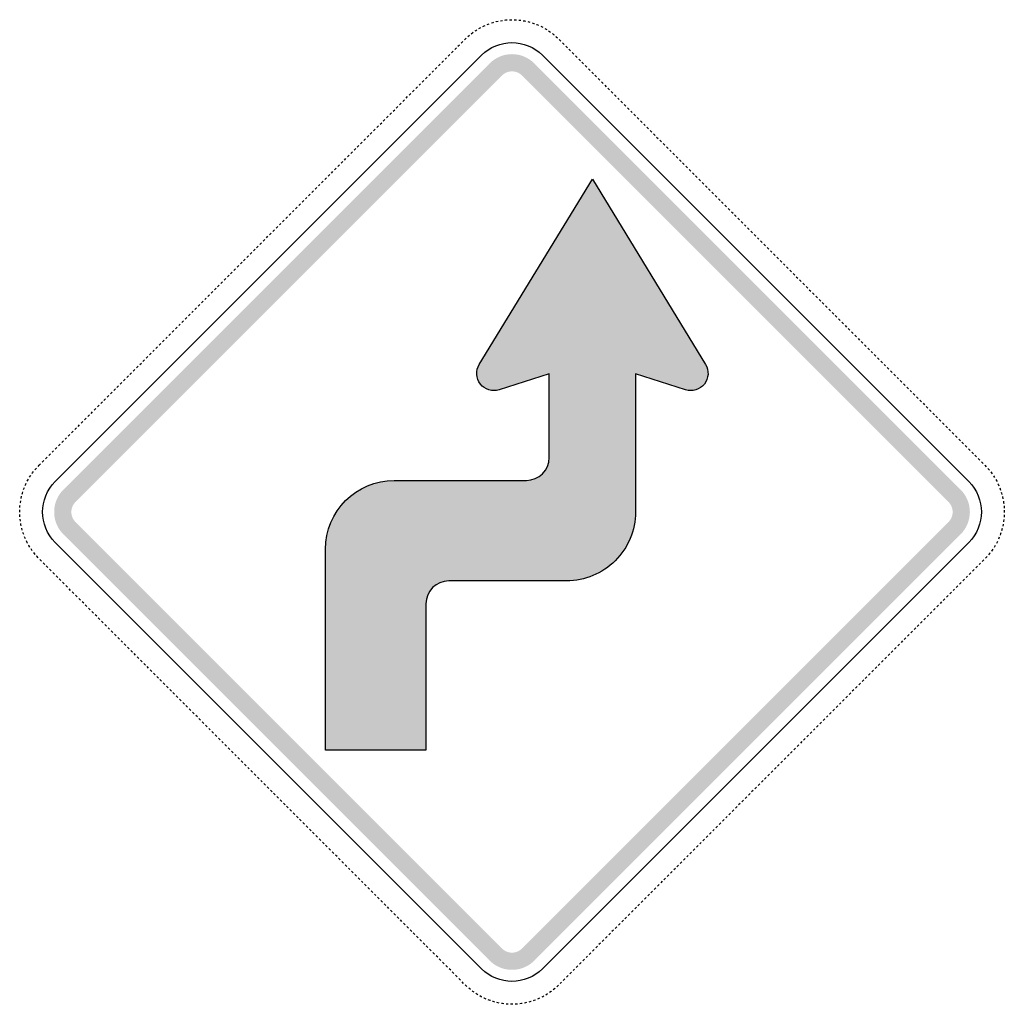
# Model space of a CAD drawing. Header units: inches. Extents: x -20.9 to 20.9, y -20.9 to 20.9.
import ezdxf

# ---------------------------------------------------------------- set-up
doc = ezdxf.new("R2010")
doc.units = ezdxf.units.IN
doc.header["$MEASUREMENT"] = 0

msp = doc.modelspace()

# ---------------------------------------------------------------- hatches: boundary and pattern name
for points in [[(0.95, 19.08), (0.852, 19.169), (0.746, 19.247), (0.633, 19.315), (0.514, 19.372), (0.39, 19.416), (0.262, 19.448), (0.132, 19.467), (0, 19.474), (-0.132, 19.467), (-0.262, 19.448), (-0.39, 19.416), (-0.514, 19.372), (-0.633, 19.315), (-0.746, 19.247), (-0.852, 19.169), (-0.95, 19.08), (-0.432, 18.562), (-0.387, 18.603), (-0.339, 18.638), (-0.288, 18.669), (-0.234, 18.695), (-0.177, 18.715), (-0.119, 18.729), (-0.06, 18.738), (0, 18.741), (0.06, 18.738), (0.119, 18.729), (0.177, 18.715), (0.234, 18.695), (0.288, 18.669), (0.339, 18.638), (0.387, 18.603), (0.432, 18.562), (0.95, 19.08)], [(-18.562, 0.432), (-0.432, 18.562), (-0.95, 19.08), (-19.08, 0.95), (-18.562, 0.432)], [(0.432, 18.562), (18.562, 0.432), (19.08, 0.95), (0.95, 19.08), (0.432, 18.562)], [(-19.08, 0.95), (-19.164, 0.858), (-19.239, 0.759), (-19.304, 0.654), (-19.359, 0.542), (-19.404, 0.427), (-19.438, 0.307), (-19.461, 0.186), (-19.472, 0.062), (-19.472, -0.062), (-19.461, -0.186), (-19.438, -0.308), (-19.404, -0.427), (-19.359, -0.543), (-19.304, -0.654), (-19.239, -0.759), (-19.164, -0.858), (-19.08, -0.95), (-18.562, -0.432), (-18.6, -0.39), (-18.634, -0.345), (-18.664, -0.297), (-18.689, -0.247), (-18.71, -0.194), (-18.725, -0.14), (-18.735, -0.084), (-18.741, -0.028), (-18.741, 0.028), (-18.735, 0.084), (-18.725, 0.14), (-18.71, 0.194), (-18.689, 0.247), (-18.664, 0.297), (-18.634, 0.345), (-18.6, 0.39), (-18.562, 0.432), (-19.08, 0.95)], [(19.08, -0.95), (19.169, -0.852), (19.248, -0.746), (19.315, -0.633), (19.372, -0.514), (19.416, -0.39), (19.448, -0.262), (19.467, -0.132), (19.474, 0), (19.467, 0.132), (19.448, 0.262), (19.416, 0.39), (19.372, 0.514), (19.315, 0.633), (19.248, 0.746), (19.169, 0.852), (19.08, 0.95), (18.562, 0.432), (18.603, 0.387), (18.638, 0.339), (18.669, 0.288), (18.695, 0.234), (18.715, 0.177), (18.73, 0.119), (18.738, 0.06), (18.741, 0), (18.738, -0.06), (18.73, -0.119), (18.715, -0.177), (18.695, -0.234), (18.669, -0.288), (18.638, -0.339), (18.603, -0.387), (18.562, -0.432), (19.08, -0.95)], [(-0.432, -18.562), (-18.562, -0.432), (-19.08, -0.95), (-0.95, -19.08), (-0.432, -18.562)], [(18.562, -0.432), (0.432, -18.562), (0.95, -19.08), (19.08, -0.95), (18.562, -0.432)], [(-0.95, -19.08), (-0.858, -19.164), (-0.759, -19.239), (-0.654, -19.304), (-0.542, -19.359), (-0.427, -19.404), (-0.307, -19.438), (-0.186, -19.461), (-0.062, -19.472), (0.062, -19.472), (0.186, -19.461), (0.308, -19.438), (0.427, -19.404), (0.543, -19.359), (0.654, -19.304), (0.759, -19.239), (0.858, -19.164), (0.95, -19.08), (0.432, -18.562), (0.39, -18.6), (0.345, -18.634), (0.297, -18.664), (0.247, -18.689), (0.194, -18.71), (0.14, -18.725), (0.084, -18.735), (0.028, -18.741), (-0.028, -18.741), (-0.084, -18.735), (-0.14, -18.725), (-0.194, -18.71), (-0.247, -18.689), (-0.297, -18.664), (-0.345, -18.634), (-0.39, -18.6), (-0.432, -18.562), (-0.95, -19.08)]]:
    msp.add_hatch(color=7).paths.add_polyline_path(points)
h = msp.add_hatch(color=7)
edge = h.paths.add_edge_path()
edge.add_line((5.25, 5.883), (5.25, 0))
edge.add_spline(control_points=[(5.25, 0), (5.25, -1.618), (3.938, -2.93), (2.32, -2.93)], knot_values=[0, 0, 0, 0, 1, 1, 1, 1], degree=3, periodic=0)
edge.add_line((2.32, -2.93), (-2.686, -2.93))
edge.add_spline(control_points=[(-2.686, -2.93), (-3.226, -2.93), (-3.663, -3.368), (-3.663, -3.907)], knot_values=[0, 0, 0, 0, 1, 1, 1, 1], degree=3, periodic=0)
edge.add_line((-3.663, -3.907), (-3.663, -10.134))
edge.add_line((-3.663, -10.134), (-7.936, -10.134))
edge.add_line((-7.936, -10.134), (-7.936, -1.587))
edge.add_spline(control_points=[(-7.936, -1.587), (-7.936, -0.81), (-7.628, -0.065), (-7.078, 0.485), (-6.529, 1.034), (-5.783, 1.343), (-5.006, 1.343)], knot_values=[0, 0, 0, 0, 1, 1, 1, 2, 2, 2, 2], degree=3, periodic=0)
edge.add_line((-5.006, 1.343), (0.611, 1.343))
edge.add_spline(control_points=[(0.611, 1.343), (1.15, 1.343), (1.587, 1.78), (1.587, 2.32)], knot_values=[0, 0, 0, 0, 1, 1, 1, 1], degree=3, periodic=0)
edge.add_line((1.587, 2.32), (1.587, 5.883))
edge.add_line((1.587, 5.883), (-0.543, 5.198))
edge.add_spline(control_points=[(-0.543, 5.198), (-0.835, 5.104), (-1.154, 5.202), (-1.343, 5.442), (-1.532, 5.683), (-1.552, 6.016), (-1.393, 6.277)], knot_values=[0, 0, 0, 0, 1, 1, 1, 2, 2, 2, 2], degree=3, periodic=0)
edge.add_line((-1.393, 6.277), (3.419, 14.163))
edge.add_line((3.419, 14.163), (8.23, 6.277))
edge.add_spline(control_points=[(8.23, 6.277), (8.39, 6.016), (8.37, 5.683), (8.181, 5.442), (7.991, 5.202), (7.672, 5.104), (7.381, 5.198)], knot_values=[0, 0, 0, 0, 1, 1, 1, 2, 2, 2, 2], degree=3, periodic=0)
edge.add_line((7.381, 5.198), (5.25, 5.883))

# ---------------------------------------------------------------- linework, layer by layer
at = {"color": 7}
for p, q in [((-1.406, 20.562), (-1.321, 20.609)), ((-1.234, 20.653), (-1.182, 20.679)), ((-1.182, 20.679), (-1.146, 20.695)), ((-1.056, 20.734), (-0.965, 20.768)), ((-0.872, 20.8), (-0.8, 20.823)), ((-0.8, 20.823), (-0.779, 20.829)), ((-0.685, 20.854), (-0.669, 20.859)), ((-0.669, 20.859), (-0.589, 20.876)), ((-0.494, 20.895), (-0.403, 20.91)), ((-0.403, 20.91), (-0.397, 20.911)), ((-0.3, 20.922), (-0.269, 20.926)), ((-0.269, 20.926), (-0.203, 20.931)), ((-0.106, 20.936), (-0.008, 20.939)), ((0.09, 20.937), (0.135, 20.936)), ((0.135, 20.936), (0.187, 20.932)), ((0.285, 20.924), (0.382, 20.913)), ((0.478, 20.897), (0.536, 20.888)), ((0.536, 20.888), (0.574, 20.879)), ((0.669, 20.858), (0.764, 20.833)), ((0.857, 20.805), (0.929, 20.782)), ((0.929, 20.782), (0.95, 20.774)), ((1.041, 20.739), (1.057, 20.733)), ((1.057, 20.733), (1.131, 20.701)), ((1.22, 20.66), (1.306, 20.618)), ((1.306, 20.618), (1.307, 20.617)), ((1.393, 20.569), (1.427, 20.55)), ((1.427, 20.55), (1.477, 20.519)), ((-2.02, 20.082), (-1.986, 20.116)), ((-1.986, 20.116), (-1.95, 20.15)), ((-1.879, 20.217), (-1.805, 20.281)), ((-1.73, 20.343), (-1.66, 20.396)), ((-1.66, 20.396), (-1.652, 20.402)), ((-1.572, 20.458), (-1.545, 20.476)), ((-1.545, 20.476), (-1.49, 20.511)), ((1.559, 20.467), (1.639, 20.411)), ((1.717, 20.352), (1.772, 20.309)), ((1.772, 20.309), (1.793, 20.291)), ((1.867, 20.228), (1.881, 20.216)), ((1.881, 20.216), (1.939, 20.161)), ((-2.435, 19.668), (-2.366, 19.737)), ((-2.297, 19.806), (-2.227, 19.875)), ((-2.158, 19.944), (-2.089, 20.013)), ((2.009, 20.093), (2.078, 20.024)), ((2.147, 19.955), (2.216, 19.886)), ((2.285, 19.817), (2.354, 19.748)), ((-2.849, 19.253), (-2.78, 19.322)), ((-2.711, 19.391), (-2.642, 19.46)), ((-2.573, 19.529), (-2.504, 19.598)), ((2.424, 19.679), (2.493, 19.61)), ((2.562, 19.541), (2.631, 19.472)), ((2.7, 19.402), (2.769, 19.333)), ((2.838, 19.264), (2.907, 19.195)), ((-3.264, 18.839), (-3.194, 18.908)), ((-3.125, 18.977), (-3.056, 19.046)), ((-2.987, 19.115), (-2.918, 19.184)), ((2.976, 19.126), (3.045, 19.057)), ((3.114, 18.988), (3.183, 18.919)), ((3.252, 18.85), (3.321, 18.781)), ((-3.678, 18.424), (-3.609, 18.493)), ((-3.54, 18.562), (-3.471, 18.631)), ((-3.402, 18.701), (-3.333, 18.77)), ((3.39, 18.712), (3.46, 18.643)), ((3.529, 18.574), (3.598, 18.505)), ((3.667, 18.435), (3.736, 18.366)), ((-4.092, 18.01), (-4.023, 18.079)), ((-3.954, 18.148), (-3.885, 18.217)), ((-3.816, 18.286), (-3.747, 18.355)), ((3.805, 18.297), (3.874, 18.228)), ((3.943, 18.159), (4.012, 18.09)), ((4.081, 18.021), (4.15, 17.952)), ((-4.507, 17.595), (-4.438, 17.665)), ((-4.369, 17.734), (-4.3, 17.803)), ((-4.23, 17.872), (-4.161, 17.941)), ((4.219, 17.883), (4.288, 17.814)), ((4.357, 17.745), (4.427, 17.676)), ((4.496, 17.607), (4.565, 17.538)), ((-4.921, 17.181), (-4.852, 17.25)), ((-4.783, 17.319), (-4.714, 17.388)), ((-4.645, 17.457), (-4.576, 17.526)), ((4.634, 17.469), (4.703, 17.399)), ((4.772, 17.33), (4.841, 17.261)), ((4.91, 17.192), (4.979, 17.123)), ((-5.336, 16.767), (-5.267, 16.836)), ((-5.197, 16.905), (-5.128, 16.974)), ((-5.059, 17.043), (-4.99, 17.112)), ((5.048, 17.054), (5.117, 16.985)), ((5.186, 16.916), (5.255, 16.847)), ((5.324, 16.778), (5.394, 16.709)), ((-5.75, 16.352), (-5.681, 16.421)), ((-5.612, 16.49), (-5.543, 16.559)), ((-5.474, 16.628), (-5.405, 16.698)), ((5.463, 16.64), (5.532, 16.571)), ((5.601, 16.502), (5.67, 16.432)), ((5.739, 16.363), (5.808, 16.294)), ((-6.164, 15.938), (-6.095, 16.007)), ((-6.026, 16.076), (-5.957, 16.145)), ((-5.888, 16.214), (-5.819, 16.283)), ((5.877, 16.225), (5.946, 16.156)), ((6.015, 16.087), (6.084, 16.018)), ((6.153, 15.949), (6.222, 15.88)), ((-6.579, 15.523), (-6.51, 15.592)), ((-6.441, 15.661), (-6.372, 15.731)), ((-6.303, 15.8), (-6.233, 15.869)), ((6.291, 15.811), (6.36, 15.742)), ((6.43, 15.673), (6.499, 15.604)), ((6.568, 15.535), (6.637, 15.465)), ((-6.993, 15.109), (-6.924, 15.178)), ((-6.855, 15.247), (-6.786, 15.316)), ((-6.717, 15.385), (-6.648, 15.454)), ((6.706, 15.396), (6.775, 15.327)), ((6.844, 15.258), (6.913, 15.189)), ((6.982, 15.12), (7.051, 15.051)), ((-7.408, 14.695), (-7.339, 14.764)), ((-7.27, 14.833), (-7.2, 14.902)), ((-7.131, 14.971), (-7.062, 15.04)), ((7.12, 14.982), (7.189, 14.913)), ((7.258, 14.844), (7.327, 14.775)), ((7.397, 14.706), (7.466, 14.637)), ((-7.822, 14.28), (-7.753, 14.349)), ((-7.684, 14.418), (-7.615, 14.487)), ((-7.546, 14.556), (-7.477, 14.625)), ((7.535, 14.568), (7.604, 14.499)), ((7.673, 14.429), (7.742, 14.36)), ((7.811, 14.291), (7.88, 14.222)), ((-8.237, 13.866), (-8.167, 13.935)), ((-8.098, 14.004), (-8.029, 14.073)), ((-7.96, 14.142), (-7.891, 14.211)), ((7.949, 14.153), (8.018, 14.084)), ((8.087, 14.015), (8.156, 13.946)), ((8.225, 13.877), (8.294, 13.808)), ((-8.651, 13.451), (-8.582, 13.52)), ((-8.513, 13.589), (-8.444, 13.658)), ((-8.375, 13.728), (-8.306, 13.797)), ((8.364, 13.739), (8.433, 13.67)), ((8.502, 13.601), (8.571, 13.532)), ((8.64, 13.462), (8.709, 13.393)), ((-9.065, 13.037), (-8.996, 13.106)), ((-8.927, 13.175), (-8.858, 13.244)), ((-8.789, 13.313), (-8.72, 13.382)), ((8.778, 13.324), (8.847, 13.255)), ((8.916, 13.186), (8.985, 13.117)), ((9.054, 13.048), (9.123, 12.979)), ((-9.48, 12.622), (-9.411, 12.692)), ((-9.342, 12.761), (-9.273, 12.83)), ((-9.203, 12.899), (-9.134, 12.968)), ((9.192, 12.91), (9.261, 12.841)), ((9.33, 12.772), (9.4, 12.703)), ((9.469, 12.634), (9.538, 12.565)), ((-9.894, 12.208), (-9.825, 12.277)), ((-9.756, 12.346), (-9.687, 12.415)), ((-9.618, 12.484), (-9.549, 12.553)), ((9.607, 12.495), (9.676, 12.426)), ((9.745, 12.357), (9.814, 12.288)), ((9.883, 12.219), (9.952, 12.15)), ((-10.309, 11.794), (-10.24, 11.863)), ((-10.17, 11.932), (-10.101, 12.001)), ((-10.032, 12.07), (-9.963, 12.139)), ((10.021, 12.081), (10.09, 12.012)), ((10.159, 11.943), (10.228, 11.874)), ((10.297, 11.805), (10.367, 11.736)), ((-10.861, 11.241), (-10.792, 11.31)), ((-10.723, 11.379), (-10.654, 11.448)), ((-10.585, 11.517), (-10.516, 11.586)), ((-10.447, 11.655), (-10.378, 11.725)), ((10.436, 11.667), (10.505, 11.598)), ((10.574, 11.529), (10.643, 11.459)), ((10.712, 11.39), (10.781, 11.321)), ((-11.276, 10.827), (-11.207, 10.896)), ((-11.137, 10.965), (-11.068, 11.034)), ((-10.999, 11.103), (-10.93, 11.172)), ((10.85, 11.252), (10.919, 11.183)), ((10.988, 11.114), (11.057, 11.045)), ((11.126, 10.976), (11.195, 10.907)), ((-11.69, 10.412), (-11.621, 10.481)), ((-11.552, 10.55), (-11.483, 10.619)), ((-11.414, 10.688), (-11.345, 10.758)), ((11.264, 10.838), (11.333, 10.769)), ((11.403, 10.7), (11.472, 10.631)), ((11.541, 10.562), (11.61, 10.492)), ((-12.104, 9.998), (-12.035, 10.067)), ((-11.966, 10.136), (-11.897, 10.205)), ((-11.828, 10.274), (-11.759, 10.343)), ((11.679, 10.423), (11.748, 10.354)), ((11.817, 10.285), (11.886, 10.216)), ((11.955, 10.147), (12.024, 10.078)), ((-12.519, 9.583), (-12.45, 9.652)), ((-12.381, 9.722), (-12.312, 9.791)), ((-12.243, 9.86), (-12.173, 9.929)), ((12.093, 10.009), (12.162, 9.94)), ((12.231, 9.871), (12.3, 9.802)), ((12.37, 9.733), (12.439, 9.664)), ((-12.933, 9.169), (-12.864, 9.238)), ((-12.795, 9.307), (-12.726, 9.376)), ((-12.657, 9.445), (-12.588, 9.514)), ((12.508, 9.595), (12.577, 9.526)), ((12.646, 9.456), (12.715, 9.387)), ((12.784, 9.318), (12.853, 9.249)), ((-13.348, 8.755), (-13.279, 8.824)), ((-13.21, 8.893), (-13.14, 8.962)), ((-13.071, 9.031), (-13.002, 9.1)), ((12.922, 9.18), (12.991, 9.111)), ((13.06, 9.042), (13.129, 8.973)), ((13.198, 8.904), (13.267, 8.835)), ((-13.762, 8.34), (-13.693, 8.409)), ((-13.624, 8.478), (-13.555, 8.547)), ((-13.486, 8.616), (-13.417, 8.685)), ((13.337, 8.766), (13.406, 8.697)), ((13.475, 8.628), (13.544, 8.559)), ((13.613, 8.489), (13.682, 8.42)), ((-14.176, 7.926), (-14.107, 7.995)), ((-14.038, 8.064), (-13.969, 8.133)), ((-13.9, 8.202), (-13.831, 8.271)), ((13.751, 8.351), (13.82, 8.282)), ((13.889, 8.213), (13.958, 8.144)), ((14.027, 8.075), (14.096, 8.006)), ((-14.591, 7.511), (-14.522, 7.58)), ((-14.453, 7.649), (-14.384, 7.719)), ((-14.315, 7.788), (-14.246, 7.857)), ((14.165, 7.937), (14.234, 7.868)), ((14.303, 7.799), (14.373, 7.73)), ((14.442, 7.661), (14.511, 7.592)), ((-15.005, 7.097), (-14.936, 7.166)), ((-14.867, 7.235), (-14.798, 7.304)), ((-14.729, 7.373), (-14.66, 7.442)), ((14.58, 7.522), (14.649, 7.453)), ((14.718, 7.384), (14.787, 7.315)), ((14.856, 7.246), (14.925, 7.177)), ((-15.42, 6.682), (-15.351, 6.752)), ((-15.282, 6.821), (-15.213, 6.89)), ((-15.143, 6.959), (-15.074, 7.028)), ((14.994, 7.108), (15.063, 7.039)), ((15.132, 6.97), (15.201, 6.901)), ((15.27, 6.832), (15.34, 6.763)), ((-15.834, 6.268), (-15.765, 6.337)), ((-15.696, 6.406), (-15.627, 6.475)), ((-15.558, 6.544), (-15.489, 6.613)), ((15.409, 6.694), (15.478, 6.625)), ((15.547, 6.556), (15.616, 6.486)), ((15.685, 6.417), (15.754, 6.348)), ((-16.249, 5.854), (-16.18, 5.923)), ((-16.11, 5.992), (-16.041, 6.061)), ((-15.972, 6.13), (-15.903, 6.199)), ((15.823, 6.279), (15.892, 6.21)), ((15.961, 6.141), (16.03, 6.072)), ((16.099, 6.003), (16.168, 5.934)), ((16.237, 5.865), (16.306, 5.796)), ((-16.663, 5.439), (-16.594, 5.508)), ((-16.525, 5.577), (-16.456, 5.646)), ((-16.387, 5.715), (-16.318, 5.785)), ((16.376, 5.727), (16.445, 5.658)), ((16.514, 5.589), (16.583, 5.519)), ((16.652, 5.45), (16.721, 5.381)), ((-17.077, 5.025), (-17.008, 5.094)), ((-16.939, 5.163), (-16.87, 5.232)), ((-16.801, 5.301), (-16.732, 5.37)), ((16.79, 5.312), (16.859, 5.243)), ((16.928, 5.174), (16.997, 5.105)), ((17.066, 5.036), (17.135, 4.967)), ((-17.492, 4.61), (-17.423, 4.679)), ((-17.354, 4.749), (-17.285, 4.818)), ((-17.216, 4.887), (-17.146, 4.956)), ((17.204, 4.898), (17.273, 4.829)), ((17.343, 4.76), (17.412, 4.691)), ((17.481, 4.622), (17.55, 4.553)), ((-17.906, 4.196), (-17.837, 4.265)), ((-17.768, 4.334), (-17.699, 4.403)), ((-17.63, 4.472), (-17.561, 4.541)), ((17.619, 4.483), (17.688, 4.414)), ((17.757, 4.345), (17.826, 4.276)), ((17.895, 4.207), (17.964, 4.138)), ((-18.321, 3.782), (-18.252, 3.851)), ((-18.183, 3.92), (-18.113, 3.989)), ((-18.044, 4.058), (-17.975, 4.127)), ((18.033, 4.069), (18.102, 4)), ((18.171, 3.931), (18.24, 3.862)), ((18.31, 3.793), (18.379, 3.724)), ((-18.735, 3.367), (-18.666, 3.436)), ((-18.597, 3.505), (-18.528, 3.574)), ((-18.459, 3.643), (-18.39, 3.712)), ((18.448, 3.655), (18.517, 3.586)), ((18.586, 3.516), (18.655, 3.447)), ((18.724, 3.378), (18.793, 3.309)), ((-19.149, 2.953), (-19.08, 3.022)), ((-19.011, 3.091), (-18.942, 3.16)), ((-18.873, 3.229), (-18.804, 3.298)), ((18.862, 3.24), (18.931, 3.171)), ((19, 3.102), (19.069, 3.033)), ((19.138, 2.964), (19.207, 2.895)), ((-19.564, 2.538), (-19.495, 2.607)), ((-19.426, 2.676), (-19.357, 2.745)), ((-19.288, 2.815), (-19.219, 2.884)), ((19.276, 2.826), (19.346, 2.757)), ((19.415, 2.688), (19.484, 2.619)), ((19.553, 2.549), (19.622, 2.48)), ((-19.978, 2.124), (-19.909, 2.193)), ((-19.84, 2.262), (-19.771, 2.331)), ((-19.702, 2.4), (-19.633, 2.469)), ((19.691, 2.411), (19.76, 2.342)), ((19.829, 2.273), (19.898, 2.204)), ((19.967, 2.135), (20.036, 2.066)), ((-20.396, 1.66), (-20.351, 1.718)), ((-20.29, 1.794), (-20.227, 1.868)), ((-20.16, 1.94), (-20.116, 1.986)), ((-20.116, 1.986), (-20.047, 2.055)), ((20.105, 1.997), (20.117, 1.986)), ((20.117, 1.986), (20.173, 1.926)), ((20.239, 1.854), (20.303, 1.78)), ((20.363, 1.703), (20.396, 1.66)), ((-20.616, 1.309), (-20.569, 1.394)), ((-20.519, 1.478), (-20.476, 1.545)), ((-20.476, 1.545), (-20.466, 1.56)), ((-20.41, 1.64), (-20.396, 1.66)), ((20.396, 1.66), (20.421, 1.625)), ((20.477, 1.545), (20.528, 1.462)), ((20.578, 1.378), (20.618, 1.306)), ((20.618, 1.306), (20.625, 1.292)), ((-20.823, 0.8), (-20.804, 0.858)), ((-20.773, 0.951), (-20.739, 1.042)), ((-20.701, 1.132), (-20.679, 1.182)), ((-20.679, 1.182), (-20.66, 1.221)), ((20.668, 1.204), (20.679, 1.182)), ((20.679, 1.182), (20.708, 1.115)), ((20.745, 1.025), (20.78, 0.934)), ((20.81, 0.841), (20.823, 0.8)), ((-20.91, 0.403), (-20.897, 0.479)), ((-20.879, 0.575), (-20.859, 0.669)), ((-20.859, 0.669), (-20.858, 0.671)), ((-20.833, 0.765), (-20.823, 0.8)), ((20.823, 0.8), (20.838, 0.747)), ((20.862, 0.653), (20.883, 0.557)), ((20.9, 0.461), (20.91, 0.403)), ((-20.939, 0), (-20.937, 0.091)), ((-20.932, 0.189), (-20.926, 0.269)), ((-20.926, 0.269), (-20.924, 0.286)), ((-20.913, 0.383), (-20.91, 0.403)), ((20.91, 0.403), (20.915, 0.365)), ((20.926, 0.268), (20.933, 0.17)), ((20.937, 0.073), (20.939, 0)), ((-20.939, -0.007), (-20.939, 0)), ((-20.936, -0.135), (-20.937, -0.104)), ((-20.931, -0.202), (-20.936, -0.135)), ((-20.911, -0.396), (-20.923, -0.299)), ((20.91, -0.403), (20.908, -0.414)), ((20.92, -0.317), (20.91, -0.403)), ((20.936, -0.135), (20.93, -0.22)), ((20.936, -0.123), (20.936, -0.135)), ((20.939, 0), (20.938, -0.025)), ((-20.888, -0.536), (-20.895, -0.492)), ((-20.876, -0.588), (-20.888, -0.536)), ((-20.829, -0.778), (-20.855, -0.683)), ((20.85, -0.701), (20.824, -0.796)), ((20.888, -0.536), (20.872, -0.606)), ((20.892, -0.511), (20.888, -0.536)), ((-20.782, -0.929), (-20.8, -0.871)), ((-20.769, -0.963), (-20.782, -0.929)), ((-20.733, -1.057), (-20.734, -1.055)), ((-20.695, -1.144), (-20.733, -1.057)), ((-20.618, -1.306), (-20.654, -1.233)), ((20.646, -1.249), (20.618, -1.306)), ((20.727, -1.072), (20.688, -1.161)), ((20.782, -0.929), (20.762, -0.981)), ((20.795, -0.889), (20.782, -0.929)), ((-20.61, -1.32), (-20.618, -1.306)), ((-20.55, -1.427), (-20.562, -1.405)), ((-20.512, -1.489), (-20.55, -1.427)), ((-20.403, -1.651), (-20.458, -1.571)), ((20.396, -1.66), (20.392, -1.666)), ((20.448, -1.586), (20.396, -1.66)), ((20.55, -1.427), (20.502, -1.505)), ((20.553, -1.422), (20.55, -1.427)), ((20.618, -1.306), (20.601, -1.336)), ((-20.309, -1.772), (-20.343, -1.729)), ((-20.282, -1.804), (-20.309, -1.772)), ((-20.216, -1.881), (-20.218, -1.879)), ((-20.151, -1.949), (-20.216, -1.881)), ((-20.014, -2.088), (-20.083, -2.019)), ((20.07, -2.032), (20.001, -2.101)), ((20.206, -1.892), (20.138, -1.963)), ((20.309, -1.772), (20.27, -1.818)), ((20.332, -1.743), (20.309, -1.772)), ((-19.876, -2.227), (-19.945, -2.158)), ((-19.738, -2.365), (-19.807, -2.296)), ((-19.599, -2.503), (-19.668, -2.434)), ((19.655, -2.447), (19.586, -2.516)), ((19.794, -2.309), (19.725, -2.378)), ((19.932, -2.171), (19.863, -2.24)), ((-19.461, -2.641), (-19.53, -2.572)), ((-19.323, -2.779), (-19.392, -2.71)), ((-19.185, -2.917), (-19.254, -2.848)), ((19.241, -2.861), (19.172, -2.93)), ((19.379, -2.723), (19.31, -2.792)), ((19.517, -2.585), (19.448, -2.654)), ((-19.047, -3.055), (-19.116, -2.986)), ((-18.909, -3.194), (-18.978, -3.124)), ((-18.771, -3.332), (-18.84, -3.263)), ((18.827, -3.276), (18.758, -3.345)), ((18.965, -3.138), (18.896, -3.207)), ((19.103, -2.999), (19.034, -3.068)), ((-18.632, -3.47), (-18.701, -3.401)), ((-18.494, -3.608), (-18.563, -3.539)), ((-18.356, -3.746), (-18.425, -3.677)), ((18.412, -3.69), (18.343, -3.759)), ((18.55, -3.552), (18.481, -3.621)), ((18.688, -3.414), (18.619, -3.483)), ((-18.218, -3.884), (-18.287, -3.815)), ((-18.08, -4.022), (-18.149, -3.953)), ((-17.942, -4.161), (-18.011, -4.091)), ((17.998, -4.105), (17.929, -4.174)), ((18.136, -3.966), (18.067, -4.035)), ((18.274, -3.828), (18.205, -3.897)), ((-17.804, -4.299), (-17.873, -4.23)), ((-17.665, -4.437), (-17.735, -4.368)), ((-17.527, -4.575), (-17.596, -4.506)), ((17.583, -4.519), (17.514, -4.588)), ((17.721, -4.381), (17.652, -4.45)), ((17.86, -4.243), (17.791, -4.312)), ((-17.389, -4.713), (-17.458, -4.644)), ((-17.251, -4.851), (-17.32, -4.782)), ((-17.113, -4.989), (-17.182, -4.92)), ((17.169, -4.933), (17.1, -5.002)), ((17.307, -4.795), (17.238, -4.864)), ((17.445, -4.657), (17.376, -4.726)), ((-16.975, -5.127), (-17.044, -5.058)), ((-16.837, -5.266), (-16.906, -5.197)), ((-16.698, -5.404), (-16.768, -5.335)), ((16.755, -5.348), (16.685, -5.417)), ((16.893, -5.21), (16.824, -5.279)), ((17.031, -5.071), (16.962, -5.141)), ((-16.56, -5.542), (-16.629, -5.473)), ((-16.422, -5.68), (-16.491, -5.611)), ((-16.284, -5.818), (-16.353, -5.749)), ((16.34, -5.762), (16.271, -5.831)), ((16.478, -5.624), (16.409, -5.693)), ((16.616, -5.486), (16.547, -5.555)), ((-16.146, -5.956), (-16.215, -5.887)), ((-16.008, -6.094), (-16.077, -6.025)), ((-15.87, -6.233), (-15.939, -6.164)), ((15.926, -6.177), (15.857, -6.246)), ((16.064, -6.038), (15.995, -6.108)), ((16.202, -5.9), (16.133, -5.969)), ((-15.731, -6.371), (-15.801, -6.302)), ((-15.593, -6.509), (-15.662, -6.44)), ((-15.455, -6.647), (-15.524, -6.578)), ((15.511, -6.591), (15.442, -6.66)), ((15.649, -6.453), (15.58, -6.522)), ((15.788, -6.315), (15.718, -6.384)), ((-15.317, -6.785), (-15.386, -6.716)), ((-15.179, -6.923), (-15.248, -6.854)), ((-15.041, -7.061), (-15.11, -6.992)), ((15.097, -7.005), (15.028, -7.075)), ((15.235, -6.867), (15.166, -6.936)), ((15.373, -6.729), (15.304, -6.798)), ((-14.903, -7.2), (-14.972, -7.131)), ((-14.765, -7.338), (-14.834, -7.269)), ((-14.626, -7.476), (-14.695, -7.407)), ((14.682, -7.42), (14.613, -7.489)), ((14.821, -7.282), (14.751, -7.351)), ((14.959, -7.144), (14.89, -7.213)), ((-14.488, -7.614), (-14.557, -7.545)), ((-14.35, -7.752), (-14.419, -7.683)), ((-14.212, -7.89), (-14.281, -7.821)), ((14.268, -7.834), (14.199, -7.903)), ((14.406, -7.696), (14.337, -7.765)), ((14.544, -7.558), (14.475, -7.627)), ((-14.074, -8.028), (-14.143, -7.959)), ((-13.936, -8.167), (-14.005, -8.097)), ((-13.798, -8.305), (-13.867, -8.236)), ((-13.659, -8.443), (-13.728, -8.374)), ((13.854, -8.249), (13.785, -8.318)), ((13.992, -8.111), (13.923, -8.18)), ((14.13, -7.972), (14.061, -8.041)), ((-13.521, -8.581), (-13.59, -8.512)), ((-13.383, -8.719), (-13.452, -8.65)), ((-13.245, -8.857), (-13.314, -8.788)), ((13.439, -8.663), (13.37, -8.732)), ((13.577, -8.525), (13.508, -8.594)), ((13.715, -8.387), (13.646, -8.456)), ((-13.107, -8.995), (-13.176, -8.926)), ((-12.969, -9.134), (-13.038, -9.064)), ((-12.831, -9.272), (-12.9, -9.203)), ((13.025, -9.078), (12.956, -9.147)), ((13.163, -8.939), (13.094, -9.008)), ((13.301, -8.801), (13.232, -8.87)), ((-12.692, -9.41), (-12.761, -9.341)), ((-12.554, -9.548), (-12.623, -9.479)), ((-12.416, -9.686), (-12.485, -9.617)), ((12.472, -9.63), (12.403, -9.699)), ((12.61, -9.492), (12.541, -9.561)), ((12.748, -9.354), (12.679, -9.423)), ((12.887, -9.216), (12.818, -9.285)), ((-12.278, -9.824), (-12.347, -9.755)), ((-12.14, -9.962), (-12.209, -9.893)), ((-12.002, -10.101), (-12.071, -10.031)), ((12.058, -10.044), (11.989, -10.114)), ((12.196, -9.906), (12.127, -9.975)), ((12.334, -9.768), (12.265, -9.837)), ((-11.864, -10.239), (-11.933, -10.17)), ((-11.725, -10.377), (-11.795, -10.308)), ((-11.587, -10.515), (-11.656, -10.446)), ((11.643, -10.459), (11.574, -10.528)), ((11.782, -10.321), (11.712, -10.39)), ((11.92, -10.183), (11.851, -10.252)), ((-11.449, -10.653), (-11.518, -10.584)), ((-11.311, -10.791), (-11.38, -10.722)), ((-11.173, -10.929), (-11.242, -10.86)), ((11.229, -10.873), (11.16, -10.942)), ((11.367, -10.735), (11.298, -10.804)), ((11.505, -10.597), (11.436, -10.666)), ((-11.035, -11.067), (-11.104, -10.998)), ((-10.897, -11.206), (-10.966, -11.137)), ((-10.758, -11.344), (-10.828, -11.275)), ((10.815, -11.288), (10.745, -11.357)), ((10.953, -11.15), (10.884, -11.219)), ((11.091, -11.011), (11.022, -11.081)), ((-10.62, -11.482), (-10.689, -11.413)), ((-10.482, -11.62), (-10.551, -11.551)), ((-10.344, -11.758), (-10.413, -11.689)), ((10.4, -11.702), (10.331, -11.771)), ((10.538, -11.564), (10.469, -11.633)), ((10.676, -11.426), (10.607, -11.495)), ((-10.206, -11.896), (-10.275, -11.827)), ((-10.068, -12.034), (-10.137, -11.965)), ((-9.93, -12.173), (-9.999, -12.104)), ((9.986, -12.117), (9.917, -12.186)), ((10.124, -11.978), (10.055, -12.048)), ((10.262, -11.84), (10.193, -11.909)), ((-9.792, -12.311), (-9.861, -12.242)), ((-9.653, -12.449), (-9.722, -12.38)), ((-9.515, -12.587), (-9.584, -12.518)), ((9.571, -12.531), (9.502, -12.6)), ((9.709, -12.393), (9.64, -12.462)), ((9.848, -12.255), (9.778, -12.324)), ((-9.377, -12.725), (-9.446, -12.656)), ((-9.239, -12.863), (-9.308, -12.794)), ((-9.101, -13.001), (-9.17, -12.932)), ((9.157, -12.945), (9.088, -13.014)), ((9.295, -12.807), (9.226, -12.876)), ((9.433, -12.669), (9.364, -12.738)), ((-8.963, -13.14), (-9.032, -13.07)), ((-8.825, -13.278), (-8.894, -13.209)), ((-8.686, -13.416), (-8.755, -13.347)), ((8.742, -13.36), (8.673, -13.429)), ((8.881, -13.222), (8.812, -13.291)), ((9.019, -13.084), (8.95, -13.153)), ((-8.548, -13.554), (-8.617, -13.485)), ((-8.41, -13.692), (-8.479, -13.623)), ((-8.272, -13.83), (-8.341, -13.761)), ((8.328, -13.774), (8.259, -13.843)), ((8.466, -13.636), (8.397, -13.705)), ((8.604, -13.498), (8.535, -13.567)), ((-8.134, -13.968), (-8.203, -13.899)), ((-7.996, -14.107), (-8.065, -14.037)), ((-7.858, -14.245), (-7.927, -14.176)), ((7.914, -14.189), (7.845, -14.258)), ((8.052, -14.051), (7.983, -14.12)), ((8.19, -13.912), (8.121, -13.981)), ((-7.719, -14.383), (-7.788, -14.314)), ((-7.581, -14.521), (-7.65, -14.452)), ((-7.443, -14.659), (-7.512, -14.59)), ((7.499, -14.603), (7.43, -14.672)), ((7.637, -14.465), (7.568, -14.534)), ((7.775, -14.327), (7.706, -14.396)), ((-7.305, -14.797), (-7.374, -14.728)), ((-7.167, -14.935), (-7.236, -14.866)), ((-7.029, -15.074), (-7.098, -15.004)), ((7.085, -15.017), (7.016, -15.087)), ((7.223, -14.879), (7.154, -14.948)), ((7.361, -14.741), (7.292, -14.81)), ((-6.891, -15.212), (-6.96, -15.143)), ((-6.752, -15.35), (-6.822, -15.281)), ((-6.614, -15.488), (-6.683, -15.419)), ((6.67, -15.432), (6.601, -15.501)), ((6.809, -15.294), (6.739, -15.363)), ((6.947, -15.156), (6.878, -15.225)), ((-6.476, -15.626), (-6.545, -15.557)), ((-6.338, -15.764), (-6.407, -15.695)), ((-6.2, -15.902), (-6.269, -15.833)), ((6.256, -15.846), (6.187, -15.915)), ((6.394, -15.708), (6.325, -15.777)), ((6.532, -15.57), (6.463, -15.639)), ((-6.062, -16.04), (-6.131, -15.971)), ((-5.924, -16.179), (-5.993, -16.11)), ((-5.785, -16.317), (-5.855, -16.248)), ((5.842, -16.261), (5.772, -16.33)), ((5.98, -16.123), (5.911, -16.192)), ((6.118, -15.984), (6.049, -16.054)), ((-5.647, -16.455), (-5.716, -16.386)), ((-5.509, -16.593), (-5.578, -16.524)), ((-5.371, -16.731), (-5.44, -16.662)), ((5.427, -16.675), (5.358, -16.744)), ((5.565, -16.537), (5.496, -16.606)), ((5.703, -16.399), (5.634, -16.468)), ((-5.233, -16.869), (-5.302, -16.8)), ((-5.095, -17.007), (-5.164, -16.938)), ((-4.957, -17.146), (-5.026, -17.077)), ((5.013, -17.09), (4.944, -17.159)), ((5.151, -16.951), (5.082, -17.021)), ((5.289, -16.813), (5.22, -16.882)), ((-4.819, -17.284), (-4.888, -17.215)), ((-4.68, -17.422), (-4.749, -17.353)), ((-4.542, -17.56), (-4.611, -17.491)), ((4.598, -17.504), (4.529, -17.573)), ((4.736, -17.366), (4.667, -17.435)), ((4.875, -17.228), (4.805, -17.297)), ((-4.404, -17.698), (-4.473, -17.629)), ((-4.266, -17.836), (-4.335, -17.767)), ((-4.128, -17.974), (-4.197, -17.905)), ((4.184, -17.918), (4.115, -17.987)), ((4.322, -17.78), (4.253, -17.849)), ((4.46, -17.642), (4.391, -17.711)), ((-3.99, -18.113), (-4.059, -18.043)), ((-3.852, -18.251), (-3.921, -18.182)), ((-3.713, -18.389), (-3.782, -18.32)), ((3.769, -18.333), (3.7, -18.402)), ((3.908, -18.195), (3.839, -18.264)), ((4.046, -18.057), (3.977, -18.126)), ((-3.575, -18.527), (-3.644, -18.458)), ((-3.437, -18.665), (-3.506, -18.596)), ((-3.299, -18.803), (-3.368, -18.734)), ((3.355, -18.747), (3.286, -18.816)), ((3.493, -18.609), (3.424, -18.678)), ((3.631, -18.471), (3.562, -18.54)), ((-3.161, -18.941), (-3.23, -18.872)), ((-3.023, -19.08), (-3.092, -19.01)), ((-2.885, -19.218), (-2.954, -19.149)), ((2.941, -19.162), (2.872, -19.231)), ((3.079, -19.024), (3.01, -19.093)), ((3.217, -18.885), (3.148, -18.954)), ((-2.746, -19.356), (-2.815, -19.287)), ((-2.608, -19.494), (-2.677, -19.425)), ((-2.47, -19.632), (-2.539, -19.563)), ((2.526, -19.576), (2.457, -19.645)), ((2.664, -19.438), (2.595, -19.507)), ((2.802, -19.3), (2.733, -19.369)), ((-2.332, -19.77), (-2.401, -19.701)), ((-2.194, -19.908), (-2.263, -19.839)), ((-2.056, -20.047), (-2.125, -19.977)), ((2.112, -19.991), (2.043, -20.06)), ((2.25, -19.852), (2.181, -19.921)), ((2.388, -19.714), (2.319, -19.783)), ((-1.986, -20.117), (-1.987, -20.116)), ((-1.916, -20.183), (-1.986, -20.117)), ((-1.772, -20.309), (-1.843, -20.248)), ((-1.769, -20.312), (-1.772, -20.309)), ((-1.66, -20.396), (-1.692, -20.372)), ((-1.613, -20.429), (-1.66, -20.396)), ((-1.45, -20.536), (-1.532, -20.484)), ((1.517, -20.494), (1.434, -20.546)), ((1.66, -20.396), (1.598, -20.44)), ((1.677, -20.383), (1.66, -20.396)), ((1.772, -20.309), (1.755, -20.323)), ((1.829, -20.26), (1.772, -20.309)), ((1.973, -20.128), (1.903, -20.196)), ((-1.306, -20.618), (-1.365, -20.585)), ((-1.279, -20.631), (-1.306, -20.618)), ((-1.182, -20.679), (-1.191, -20.674)), ((-1.102, -20.714), (-1.182, -20.679)), ((-0.929, -20.782), (-1.012, -20.75)), ((-0.92, -20.784), (-0.929, -20.782)), ((-0.8, -20.823), (-0.827, -20.814)), ((-0.733, -20.841), (-0.8, -20.823)), ((-0.543, -20.886), (-0.638, -20.865)), ((-0.403, -20.91), (-0.447, -20.903)), ((-0.35, -20.916), (-0.403, -20.91)), ((-0.156, -20.934), (-0.253, -20.927)), ((0, -20.939), (-0.058, -20.938)), ((0.04, -20.938), (0, -20.939)), ((0.235, -20.929), (0.137, -20.936)), ((0.403, -20.91), (0.332, -20.919)), ((0.429, -20.906), (0.403, -20.91)), ((0.536, -20.888), (0.525, -20.89)), ((0.62, -20.869), (0.536, -20.888)), ((0.8, -20.823), (0.715, -20.846)), ((0.81, -20.82), (0.8, -20.823)), ((0.929, -20.782), (0.902, -20.79)), ((0.994, -20.757), (0.929, -20.782)), ((1.175, -20.682), (1.085, -20.721)), ((1.306, -20.618), (1.262, -20.639)), ((1.349, -20.594), (1.306, -20.618))]:
    msp.add_line(p, q, dxfattribs=at)
for points in [[(-19.426, 1.295), (-1.295, 19.426)], [(1.295, 19.426), (19.426, 1.295)], [(-1.393, 6.277), (3.419, 14.163), (8.23, 6.277)], [(1.587, 2.32), (1.587, 5.883), (-0.543, 5.198)], [(5.25, 5.883), (5.25, 0)], [(7.381, 5.198), (5.25, 5.883)], [(-5.006, 1.343), (0.611, 1.343)], [(-1.295, -19.426), (-19.426, -1.295)], [(-3.663, -3.907), (-3.663, -10.134), (-7.936, -10.134), (-7.936, -1.587)], [(19.426, -1.295), (1.295, -19.426)], [(2.32, -2.93), (-2.686, -2.93)]]:
    msp.add_lwpolyline(points, dxfattribs=at)
for points in [[(-1.295, 19.426), (-0.58, 20.141), (0.58, 20.141), (1.295, 19.426)], [(0.611, 1.343), (1.15, 1.343), (1.587, 1.78), (1.587, 2.32)], [(-19.426, -1.295), (-20.141, -0.58), (-20.141, 0.58), (-19.426, 1.295)], [(-7.936, -1.587), (-7.936, 0.031), (-6.624, 1.343), (-5.006, 1.343)], [(19.426, 1.295), (20.141, 0.58), (20.141, -0.58), (19.426, -1.295)], [(-2.686, -2.93), (-3.226, -2.93), (-3.663, -3.368), (-3.663, -3.907)], [(1.295, -19.426), (0.58, -20.141), (-0.58, -20.141), (-1.295, -19.426)]]:
    msp.add_open_spline(points, degree=3, dxfattribs=at)
for points in [[(-0.543, 5.198), (-0.835, 5.104), (-1.154, 5.202), (-1.343, 5.442), (-1.532, 5.683), (-1.552, 6.016), (-1.393, 6.277)], [(8.23, 6.277), (8.39, 6.016), (8.37, 5.683), (8.181, 5.442), (7.991, 5.202), (7.672, 5.104), (7.381, 5.198)], [(5.25, 0), (5.25, -0.777), (4.942, -1.523), (4.392, -2.072), (3.842, -2.622), (3.097, -2.93), (2.32, -2.93)]]:
    msp.add_open_spline(points, degree=3, knots=[0, 0, 0, 0, 1, 1, 1, 2, 2, 2, 2], dxfattribs=at)

doc.saveas('drawing.dxf')
